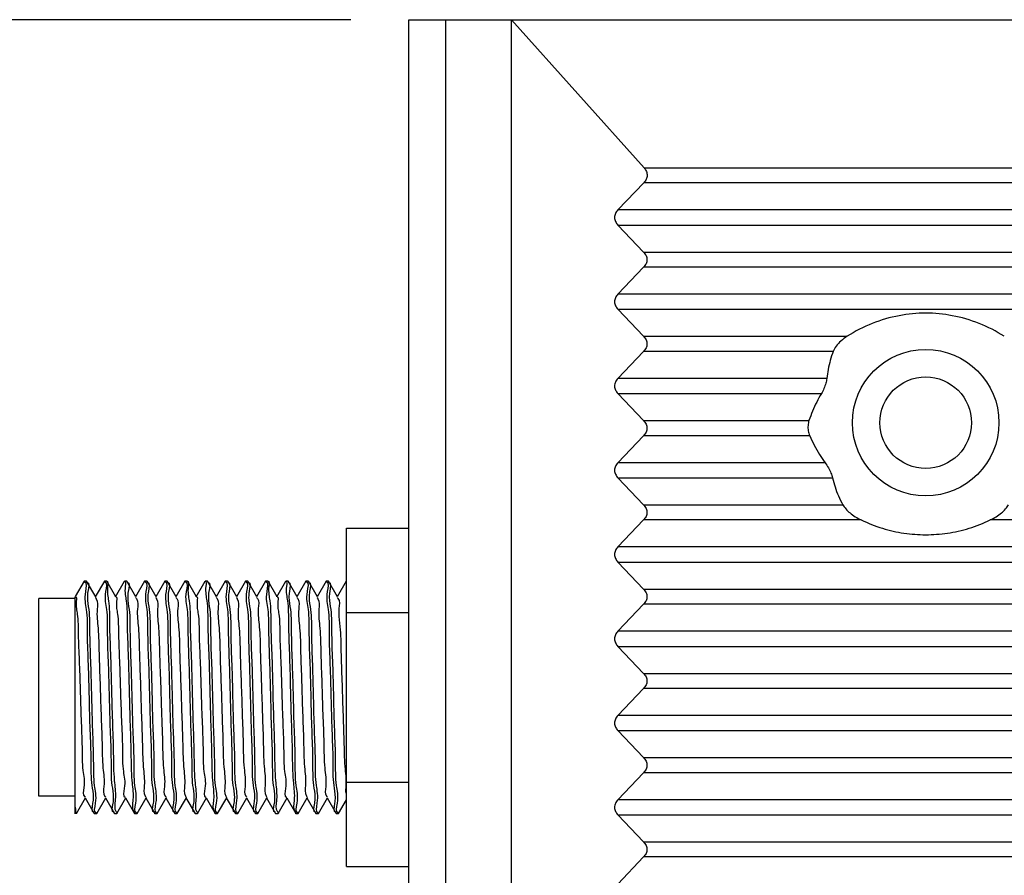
# Model space of a CAD drawing. Header units: inches. Extents: x 0 to 34, y 0 to 22.
# Tile 11 of 23: x 16.6 to 17.7, y 10.6 to 11.6. Entities that reach past the tile are written whole.
import ezdxf

# ---------------------------------------------------------------- set-up
doc = ezdxf.new("R2010")
doc.units = ezdxf.units.IN
doc.header["$LTSCALE"] = 1.87
doc.header["$MEASUREMENT"] = 0
doc.layers.get('0').update_dxf_attribs({"linetype": 'CONTINUOUS'})
doc.layers.add('DIMENSIONS', color=7, linetype='CONTINUOUS')
doc.styles.get("Standard").update_dxf_attribs({"font": 'txt', "width": 0.8})
doc.dimstyles.new('DIMSTYLE_1', dxfattribs={"dimtxt": 0.125, "dimasz": 0.18, "dimexe": 0.18, "dimexo": 0.0625, "dimgap": 0.09, "dimtad": 0, "dimtih": 1, "dimtoh": 1, "dimzin": 4, "dimdsep": 46, "dimtxsty": 'STANDARD', "dimblk": '_FILLED', "dimblk1": '_FILLED', "dimblk2": '_FILLED', "dimcen": 0.09, "dimadec": 0, "dimazin": 0, "dimtp": 0.02, "dimtm": 0.02, "dimtfac": 1, "dimtofl": 0, "dimtmove": 0, "dimatfit": 3, "dimldrblk": '_FILLED', "dimfxl": 1, "dimtolj": 1, "dimtzin": 4, "dimarcsym": 0})

# ---------------------------------------------------------------- blocks, each defined once
blk = doc.blocks.new('_FILLED')
at = {"color": 0, "linetype": 'BYBLOCK'}
blk.add_solid([(0, 0), (-1, 0.1736), (-1, -0.1736)], dxfattribs=at)
blk = doc.blocks.new('*D4')
at = {"layer": 'DIMENSIONS', "color": 2, "linetype": 'CONTINUOUS'}
for p, q in [((16.9745, 11.5564), (15.7644, 11.5564)), ((15.8894, 11.5564), (15.8894, 9.4519)), ((15.8894, 6.2414), (15.8894, 9.0144)), ((17.0847, 6.2414), (15.7644, 6.2414))]:
    blk.add_line(p, q, dxfattribs=at)
at = {"layer": 'DIMENSIONS', "color": 2, "linetype": 'CONTINUOUS', "xscale": 0.18, "yscale": 0.18, "zscale": 0.18}
for p, rotation in [((15.8894, 11.5564), 90), ((15.8894, 6.2414), 270)]:
    blk.add_blockref('_FILLED', p, dxfattribs=dict(at, rotation=rotation))
at = {"layer": 'DIMENSIONS', "color": 2, "linetype": 'CONTINUOUS', "width": 0.8}
for s, p in [('5.315', (15.6394, 9.2644)), ('[', (15.6394, 9.0769)), (']', (16.0394, 9.0769)), ('135', (15.7394, 9.0769))]:
    blk.add_text(s, height=0.125, dxfattribs=at).set_placement(p)

msp = doc.modelspace()

# ---------------------------------------------------------------- linework, layer by layer
at = {"color": 6, "linetype": 'CONTINUOUS'}
for p, q in [((17.037, 6.2808), (17.037, 11.5564)), ((17.037, 11.5564), (17.1472, 11.5564)), ((17.0764, 11.5564), (17.0764, 6.2808))]:
    msp.add_line(p, q, dxfattribs=at)
at = {"color": 7, "linetype": 'CONTINUOUS'}
for p, q in [((17.1472, 6.2414), (17.1472, 11.5564)), ((17.1472, 11.5564), (17.2897, 11.3971)), ((17.1472, 11.5564), (21.0646, 11.5564)), ((17.2897, 11.3971), (20.9221, 11.3971)), ((17.2894, 11.3812), (17.2615, 11.3519)), ((20.9224, 11.3812), (17.2894, 11.3812)), ((20.9503, 11.3519), (17.2615, 11.3519)), ((17.2615, 11.3357), (17.2891, 11.3066)), ((17.2615, 11.3357), (20.9503, 11.3357)), ((17.2891, 11.3066), (20.9226, 11.3066)), ((17.2891, 11.2904), (17.2615, 11.2614)), ((20.9226, 11.2904), (17.2891, 11.2904)), ((20.9503, 11.2614), (17.2615, 11.2614)), ((17.2615, 11.2452), (17.2891, 11.2161)), ((17.2615, 11.2452), (20.9503, 11.2452)), ((17.2891, 11.2161), (17.5077, 11.2161)), ((17.2891, 11.1999), (17.2615, 11.1708)), ((17.4928, 11.1999), (17.2891, 11.1999)), ((17.4859, 11.1708), (17.2615, 11.1708)), ((17.2615, 11.1546), (17.2891, 11.1255)), ((17.2615, 11.1546), (17.4801, 11.1546)), ((17.2891, 11.1255), (17.4667, 11.1255)), ((17.2891, 11.1093), (17.2615, 11.0803)), ((17.4675, 11.1093), (17.2891, 11.1093)), ((17.484, 11.0803), (17.2615, 11.0803)), ((17.2615, 11.064), (17.2891, 11.035)), ((17.2615, 11.064), (17.492, 11.064)), ((17.2891, 11.035), (17.5031, 11.035)), ((16.9701, 10.6462), (16.9701, 11.0099)), ((16.9701, 11.0099), (17.037, 11.0099)), ((17.2891, 11.0188), (17.2615, 10.9897)), ((17.5228, 11.0188), (17.2891, 11.0188)), ((20.5504, 11.0188), (17.6614, 11.0188)), ((20.9503, 10.9897), (17.2615, 10.9897)), ((17.2615, 10.9735), (17.2891, 10.9444)), ((17.2615, 10.9735), (20.9503, 10.9735)), ((16.6882, 10.9529), (16.6787, 10.9365)), ((16.6884, 10.9531), (16.6882, 10.9529)), ((16.6907, 10.9531), (16.6884, 10.9531)), ((16.6907, 10.9531), (16.6909, 10.9529)), ((16.7006, 10.9362), (16.6909, 10.9529)), ((16.7099, 10.9529), (16.7002, 10.9362)), ((16.71, 10.9531), (16.7099, 10.9529)), ((16.7124, 10.9531), (16.71, 10.9531)), ((16.7124, 10.9531), (16.7125, 10.9529)), ((16.7222, 10.9362), (16.7125, 10.9529)), ((16.722, 10.9363), (16.7317, 10.9531)), ((16.7317, 10.9531), (16.7315, 10.9529)), ((16.734, 10.9531), (16.7317, 10.9531)), ((16.734, 10.9531), (16.7342, 10.9529)), ((16.7439, 10.9362), (16.7342, 10.9529)), ((16.7532, 10.9529), (16.7435, 10.9362)), ((16.7533, 10.9531), (16.7532, 10.9529)), ((16.7557, 10.9531), (16.7533, 10.9531)), ((16.7557, 10.9531), (16.7558, 10.9529)), ((16.7655, 10.9362), (16.7558, 10.9529)), ((16.7748, 10.9529), (16.7652, 10.9362)), ((16.775, 10.9531), (16.7748, 10.9529)), ((16.7773, 10.9531), (16.775, 10.9531)), ((16.7773, 10.9531), (16.7775, 10.9529)), ((16.7872, 10.9362), (16.7775, 10.9529)), ((16.7965, 10.9529), (16.7868, 10.9362)), ((16.7967, 10.9531), (16.7965, 10.9529)), ((16.799, 10.9531), (16.7967, 10.9531)), ((16.799, 10.9531), (16.7991, 10.9529)), ((16.8088, 10.9362), (16.7991, 10.9529)), ((16.8086, 10.9363), (16.8183, 10.9531)), ((16.8183, 10.9531), (16.8181, 10.9529)), ((16.8206, 10.9531), (16.8183, 10.9531)), ((16.8206, 10.9531), (16.8208, 10.9529)), ((16.8305, 10.9362), (16.8208, 10.9529)), ((16.8398, 10.9529), (16.8301, 10.9362)), ((16.84, 10.9531), (16.8398, 10.9529)), ((16.8423, 10.9531), (16.84, 10.9531)), ((16.8423, 10.9531), (16.8425, 10.9529)), ((16.8521, 10.9362), (16.8425, 10.9529)), ((16.8614, 10.9529), (16.8518, 10.9362)), ((16.8616, 10.9531), (16.8614, 10.9529)), ((16.8639, 10.9531), (16.8616, 10.9531)), ((16.8639, 10.9531), (16.8641, 10.9529)), ((16.8738, 10.9362), (16.8641, 10.9529)), ((16.8831, 10.9529), (16.8734, 10.9362)), ((16.8833, 10.9531), (16.8831, 10.9529)), ((16.8856, 10.9531), (16.8833, 10.9531)), ((16.8856, 10.9531), (16.8858, 10.9529)), ((16.8954, 10.9362), (16.8858, 10.9529)), ((16.8953, 10.9363), (16.9049, 10.9531)), ((16.9049, 10.9531), (16.9048, 10.9529)), ((16.9073, 10.9531), (16.9049, 10.9531)), ((16.9073, 10.9531), (16.9074, 10.9529)), ((16.9171, 10.9362), (16.9074, 10.9529)), ((16.9264, 10.9529), (16.9167, 10.9362)), ((16.9266, 10.9531), (16.9264, 10.9529)), ((16.9289, 10.9531), (16.9266, 10.9531)), ((16.9289, 10.9531), (16.9291, 10.9529)), ((16.9388, 10.9362), (16.9291, 10.9529)), ((16.9481, 10.9529), (16.9384, 10.9362)), ((16.9482, 10.9531), (16.9481, 10.9529)), ((16.9506, 10.9531), (16.9482, 10.9531)), ((16.9506, 10.9531), (16.9507, 10.9529)), ((16.9604, 10.9362), (16.9507, 10.9529)), ((16.9697, 10.9529), (16.96, 10.9362)), ((16.6787, 10.7031), (16.6787, 10.9363)), ((17.2891, 10.9444), (20.9226, 10.9444)), ((16.6787, 10.9344), (16.6394, 10.9344)), ((16.6394, 10.7218), (16.6394, 10.9343)), ((17.2891, 10.9282), (17.2615, 10.8992)), ((20.9226, 10.9282), (17.2891, 10.9282)), ((17.037, 10.919), (16.9701, 10.919)), ((20.9503, 10.8992), (17.2615, 10.8992)), ((17.2615, 10.8829), (17.2891, 10.8539)), ((17.2615, 10.8829), (20.9503, 10.8829)), ((17.2891, 10.8539), (20.9226, 10.8539)), ((17.2891, 10.8377), (17.2615, 10.8086)), ((20.9226, 10.8377), (17.2891, 10.8377)), ((20.9503, 10.8086), (17.2615, 10.8086)), ((17.2615, 10.7924), (17.2891, 10.7633)), ((17.2615, 10.7924), (20.9503, 10.7924)), ((17.2891, 10.7633), (20.9226, 10.7633)), ((17.2891, 10.7471), (17.2615, 10.718)), ((20.9226, 10.7471), (17.2891, 10.7471)), ((16.9701, 10.7371), (17.037, 10.7371)), ((16.6787, 10.7218), (16.6394, 10.7218)), ((16.68, 10.7032), (16.6897, 10.72)), ((16.6894, 10.72), (16.6991, 10.7032)), ((16.7017, 10.7032), (16.7114, 10.72)), ((16.711, 10.72), (16.7207, 10.7032)), ((16.7234, 10.7032), (16.733, 10.72)), ((16.7327, 10.72), (16.7424, 10.7032)), ((16.745, 10.7032), (16.7547, 10.72)), ((16.7543, 10.72), (16.764, 10.7032)), ((16.7667, 10.7032), (16.7764, 10.72)), ((16.776, 10.72), (16.7857, 10.7032)), ((16.7883, 10.7032), (16.798, 10.72)), ((16.7976, 10.72), (16.8073, 10.7032)), ((16.81, 10.7032), (16.8197, 10.72)), ((16.8193, 10.72), (16.829, 10.7032)), ((16.8316, 10.7032), (16.8413, 10.72)), ((16.8409, 10.72), (16.8506, 10.7032)), ((16.8533, 10.7032), (16.863, 10.72)), ((16.8626, 10.72), (16.8723, 10.7032)), ((16.8749, 10.7032), (16.8846, 10.72)), ((16.8842, 10.72), (16.8939, 10.7032)), ((16.8966, 10.7032), (16.9063, 10.72)), ((16.9059, 10.72), (16.9156, 10.7032)), ((16.9182, 10.7032), (16.9279, 10.72)), ((16.9275, 10.72), (16.9372, 10.7032)), ((16.9399, 10.7032), (16.9496, 10.72)), ((16.9492, 10.72), (16.9589, 10.7032)), ((16.9615, 10.7032), (16.9701, 10.7179)), ((20.9503, 10.718), (17.2615, 10.718)), ((16.6799, 10.7031), (16.6801, 10.7032)), ((16.6992, 10.7031), (16.699, 10.7032)), ((16.7015, 10.7031), (16.6992, 10.7031)), ((16.7015, 10.7031), (16.7017, 10.7032)), ((16.7209, 10.7031), (16.7207, 10.7032)), ((16.7232, 10.7031), (16.7209, 10.7031)), ((16.7232, 10.7031), (16.7234, 10.7032)), ((16.7425, 10.7031), (16.7424, 10.7032)), ((16.7449, 10.7031), (16.7425, 10.7031)), ((16.7449, 10.7031), (16.745, 10.7032)), ((16.7642, 10.7031), (16.764, 10.7032)), ((16.7665, 10.7031), (16.7642, 10.7031)), ((16.7665, 10.7031), (16.7667, 10.7032)), ((16.7858, 10.7031), (16.7857, 10.7032)), ((16.7882, 10.7031), (16.7858, 10.7031)), ((16.7882, 10.7031), (16.7883, 10.7032)), ((16.8075, 10.7031), (16.8073, 10.7032)), ((16.8098, 10.7031), (16.8075, 10.7031)), ((16.8098, 10.7031), (16.81, 10.7032)), ((16.8291, 10.7031), (16.829, 10.7032)), ((16.8315, 10.7031), (16.8291, 10.7031)), ((16.8315, 10.7031), (16.8316, 10.7032)), ((16.8508, 10.7031), (16.8506, 10.7032)), ((16.8531, 10.7031), (16.8508, 10.7031)), ((16.8531, 10.7031), (16.8533, 10.7032)), ((16.8724, 10.7031), (16.8723, 10.7032)), ((16.8748, 10.7031), (16.8724, 10.7031)), ((16.8748, 10.7031), (16.8749, 10.7032)), ((16.8941, 10.7031), (16.8939, 10.7032)), ((16.8964, 10.7031), (16.8941, 10.7031)), ((16.8964, 10.7031), (16.8966, 10.7032)), ((16.9157, 10.7031), (16.9156, 10.7032)), ((16.9181, 10.7031), (16.9157, 10.7031)), ((16.9181, 10.7031), (16.9182, 10.7032)), ((16.9374, 10.7031), (16.9372, 10.7032)), ((16.9397, 10.7031), (16.9374, 10.7031)), ((16.9397, 10.7031), (16.9399, 10.7032)), ((16.9591, 10.7031), (16.9589, 10.7032)), ((16.9614, 10.7031), (16.9591, 10.7031)), ((16.9614, 10.7031), (16.9615, 10.7032)), ((17.2615, 10.7018), (17.2891, 10.6728)), ((17.2615, 10.7018), (20.9503, 10.7018)), ((17.2891, 10.6728), (20.9226, 10.6728)), ((17.2891, 10.6566), (17.2615, 10.6275)), ((20.9226, 10.6566), (17.2891, 10.6566)), ((16.9701, 10.6462), (17.037, 10.6462))]:
    msp.add_line(p, q, dxfattribs=at)
msp.add_circle((17.5921, 11.1233), 0.0787, dxfattribs=at)
at = {"color": 6, "linetype": 'CONTINUOUS'}
msp.add_circle((17.5921, 11.1233), 0.0492, dxfattribs=at)
at = {"color": 7, "linetype": 'CONTINUOUS'}
for points, knots in [([(17.2897, 11.3971), (17.2907, 11.396), (17.2924, 11.3935), (17.2932, 11.3891), (17.2921, 11.3847), (17.2904, 11.3823), (17.2894, 11.3812)], [0, 0, 0, 0, 0.253619, 0.501541, 0.745618, 1, 1, 1, 1]), ([(17.2615, 11.3519), (17.2605, 11.3508), (17.2586, 11.3483), (17.2576, 11.3438), (17.2587, 11.3393), (17.2605, 11.3368), (17.2615, 11.3357)], [0, 0, 0, 0, 0.25645, 0.50369, 0.747109, 1, 1, 1, 1]), ([(17.2891, 11.3066), (17.2902, 11.3055), (17.292, 11.303), (17.293, 11.2985), (17.292, 11.294), (17.2902, 11.2915), (17.2891, 11.2904)], [0, 0, 0, 0, 0.25645, 0.50369, 0.747109, 1, 1, 1, 1]), ([(17.2615, 11.2614), (17.2605, 11.2602), (17.2586, 11.2577), (17.2576, 11.2532), (17.2587, 11.2487), (17.2605, 11.2463), (17.2615, 11.2452)], [0, 0, 0, 0, 0.25645, 0.50369, 0.747109, 1, 1, 1, 1]), ([(17.5921, 11.241), (17.5826, 11.241), (17.5629, 11.2391), (17.5343, 11.2308), (17.5162, 11.2215), (17.5077, 11.2161)], [0, 0, 0, 0, 0.321805, 0.65889, 1, 1, 1, 1]), ([(17.6765, 11.2161), (17.668, 11.2215), (17.6499, 11.2308), (17.6213, 11.2391), (17.6017, 11.241), (17.5921, 11.241)], [0, 0, 0, 0, 0.341395, 0.678568, 1, 1, 1, 1]), ([(17.2891, 11.2161), (17.2902, 11.215), (17.292, 11.2125), (17.293, 11.2079), (17.292, 11.2034), (17.2902, 11.201), (17.2891, 11.1999)], [0, 0, 0, 0, 0.25645, 0.50369, 0.747109, 1, 1, 1, 1]), ([(17.5077, 11.2161), (17.5053, 11.2146), (17.5011, 11.2114), (17.496, 11.2059), (17.4935, 11.2019), (17.4928, 11.1999)], [0, 0, 0, 0, 0.371947, 0.713238, 1, 1, 1, 1]), ([(17.4928, 11.1999), (17.4916, 11.1967), (17.4895, 11.1903), (17.4872, 11.1806), (17.4862, 11.1741), (17.4859, 11.1708)], [0, 0, 0, 0, 0.339409, 0.67253, 1, 1, 1, 1]), ([(17.2615, 11.1708), (17.2605, 11.1697), (17.2586, 11.1672), (17.2576, 11.1627), (17.2587, 11.1582), (17.2605, 11.1557), (17.2615, 11.1546)], [0, 0, 0, 0, 0.25645, 0.50369, 0.747109, 1, 1, 1, 1]), ([(17.4859, 11.1708), (17.4857, 11.1691), (17.4849, 11.1654), (17.4829, 11.16), (17.4811, 11.1563), (17.4801, 11.1546)], [0, 0, 0, 0, 0.296045, 0.649509, 1, 1, 1, 1]), ([(17.4801, 11.1546), (17.4783, 11.1516), (17.4749, 11.1455), (17.4704, 11.1358), (17.4679, 11.129), (17.4667, 11.1255)], [0, 0, 0, 0, 0.324151, 0.657198, 1, 1, 1, 1]), ([(17.2891, 11.1255), (17.2902, 11.1244), (17.292, 11.1219), (17.293, 11.1174), (17.292, 11.1129), (17.2902, 11.1104), (17.2891, 11.1093)], [0, 0, 0, 0, 0.25645, 0.50369, 0.747109, 1, 1, 1, 1]), ([(17.4667, 11.1255), (17.4662, 11.1239), (17.4655, 11.1202), (17.4657, 11.1146), (17.4668, 11.111), (17.4675, 11.1093)], [0, 0, 0, 0, 0.31704, 0.673148, 1, 1, 1, 1]), ([(17.4675, 11.1093), (17.469, 11.1058), (17.4722, 11.099), (17.4778, 11.0893), (17.4819, 11.0832), (17.484, 11.0803)], [0, 0, 0, 0, 0.342857, 0.675932, 1, 1, 1, 1]), ([(17.2615, 11.0803), (17.2605, 11.0791), (17.2586, 11.0766), (17.2576, 11.0721), (17.2587, 11.0676), (17.2605, 11.0652), (17.2615, 11.064)], [0, 0, 0, 0, 0.25645, 0.50369, 0.747109, 1, 1, 1, 1]), ([(17.484, 11.0803), (17.4853, 11.0785), (17.4876, 11.0749), (17.4903, 11.0694), (17.4916, 11.0658), (17.492, 11.064)], [0, 0, 0, 0, 0.361045, 0.708498, 1, 1, 1, 1]), ([(17.492, 11.064), (17.4928, 11.0607), (17.4946, 11.0541), (17.4983, 11.0444), (17.5014, 11.0381), (17.5031, 11.035)], [0, 0, 0, 0, 0.328116, 0.661283, 1, 1, 1, 1]), ([(17.2891, 11.035), (17.2902, 11.0339), (17.292, 11.0313), (17.293, 11.0268), (17.292, 11.0223), (17.2902, 11.0199), (17.2891, 11.0188)], [0, 0, 0, 0, 0.25645, 0.50369, 0.747109, 1, 1, 1, 1]), ([(17.5031, 11.035), (17.504, 11.0334), (17.5064, 11.0303), (17.5109, 11.026), (17.5165, 11.0221), (17.5206, 11.0198), (17.5228, 11.0188)], [0, 0, 0, 0, 0.209111, 0.452103, 0.716806, 1, 1, 1, 1]), ([(17.6614, 11.0188), (17.6636, 11.0198), (17.6677, 11.0221), (17.6733, 11.026), (17.6779, 11.0303), (17.6803, 11.0334), (17.6811, 11.035)], [0, 0, 0, 0, 0.283156, 0.547844, 0.790846, 1, 1, 1, 1]), ([(17.5228, 11.0188), (17.5302, 11.0152), (17.5452, 11.0093), (17.5686, 11.004), (17.5843, 11.0029), (17.5921, 11.0029)], [0, 0, 0, 0, 0.341094, 0.673213, 1, 1, 1, 1]), ([(17.5921, 11.0029), (17.5999, 11.0029), (17.6157, 11.004), (17.639, 11.0093), (17.654, 11.0152), (17.6614, 11.0188)], [0, 0, 0, 0, 0.326983, 0.659059, 1, 1, 1, 1]), ([(17.2615, 10.9897), (17.2605, 10.9886), (17.2586, 10.9861), (17.2576, 10.9816), (17.2587, 10.9771), (17.2605, 10.9746), (17.2615, 10.9735)], [0, 0, 0, 0, 0.25645, 0.50369, 0.747109, 1, 1, 1, 1]), ([(16.6983, 10.7203), (16.6983, 10.7254), (16.6955, 10.7366), (16.6961, 10.7627), (16.6946, 10.7936), (16.6938, 10.8281), (16.693, 10.8625), (16.6915, 10.8934), (16.6922, 10.9214), (16.6885, 10.9334), (16.6899, 10.9418)], [0, 0, 0, 0, 0.063592, 0.184535, 0.330126, 0.488563, 0.646997, 0.79258, 0.913511, 1, 1, 1, 1]), ([(16.6917, 10.9358), (16.6916, 10.9307), (16.6944, 10.9195), (16.6938, 10.8934), (16.6953, 10.8625), (16.6961, 10.828), (16.6969, 10.7936), (16.6984, 10.7627), (16.6978, 10.7348), (16.7014, 10.7227), (16.7001, 10.7143)], [0, 0, 0, 0, 0.063626, 0.184565, 0.330151, 0.488582, 0.64701, 0.792588, 0.913514, 1, 1, 1, 1]), ([(16.7001, 10.9356), (16.7004, 10.9353), (16.7033, 10.931), (16.7011, 10.9198), (16.7039, 10.9001), (16.7041, 10.8737), (16.7054, 10.843), (16.7062, 10.8109), (16.7076, 10.7806), (16.7075, 10.7543), (16.7109, 10.7359), (16.708, 10.7241), (16.7112, 10.7209), (16.7115, 10.7207)], [0, 0, 0, 0, 0.008031, 0.061217, 0.155438, 0.281923, 0.428743, 0.582138, 0.727781, 0.852076, 0.943565, 0.994015, 1, 1, 1, 1]), ([(16.7199, 10.7203), (16.72, 10.7254), (16.7171, 10.7366), (16.7178, 10.7627), (16.7163, 10.7936), (16.7155, 10.8281), (16.7146, 10.8625), (16.7131, 10.8934), (16.7138, 10.9214), (16.7102, 10.9334), (16.7115, 10.9418)], [0, 0, 0, 0, 0.063601, 0.184543, 0.330133, 0.488568, 0.647001, 0.792582, 0.913512, 1, 1, 1, 1]), ([(16.7222, 10.9363), (16.7236, 10.9361), (16.7221, 10.9264), (16.7251, 10.9161), (16.7249, 10.893), (16.7263, 10.8664), (16.7272, 10.8356), (16.7281, 10.8042), (16.7296, 10.7756), (16.7291, 10.7496), (16.7333, 10.7356), (16.7293, 10.7212), (16.7326, 10.721), (16.7327, 10.7209)], [0, 0, 0, 0, 0.02171, 0.086881, 0.188999, 0.319048, 0.465438, 0.615001, 0.754322, 0.870984, 0.95468, 0.998367, 1, 1, 1, 1]), ([(16.735, 10.9358), (16.7349, 10.9307), (16.7378, 10.9195), (16.7371, 10.8934), (16.7386, 10.8625), (16.7394, 10.828), (16.7403, 10.7936), (16.7418, 10.7627), (16.7411, 10.7348), (16.7447, 10.7227), (16.7434, 10.7143)], [0, 0, 0, 0, 0.063602, 0.184544, 0.330133, 0.488568, 0.647001, 0.792582, 0.913512, 1, 1, 1, 1]), ([(16.7434, 10.9356), (16.7437, 10.9353), (16.7466, 10.9311), (16.7444, 10.92), (16.7472, 10.9007), (16.7474, 10.8746), (16.7487, 10.8443), (16.7495, 10.8125), (16.7508, 10.7821), (16.751, 10.7559), (16.7538, 10.7363), (16.7517, 10.7252), (16.7545, 10.7208), (16.7548, 10.7205)], [0, 0, 0, 0, 0.007813, 0.060298, 0.153112, 0.277516, 0.422138, 0.57402, 0.719398, 0.844832, 0.938584, 0.991777, 1, 1, 1, 1]), ([(16.7632, 10.7203), (16.7633, 10.7254), (16.7604, 10.7366), (16.7611, 10.7627), (16.7596, 10.7936), (16.7588, 10.8281), (16.7579, 10.8625), (16.7564, 10.8934), (16.7571, 10.9214), (16.7535, 10.9334), (16.7548, 10.9418)], [0, 0, 0, 0, 0.063608, 0.184549, 0.330138, 0.488572, 0.647003, 0.792584, 0.913513, 1, 1, 1, 1]), ([(16.7566, 10.9358), (16.7565, 10.9307), (16.7594, 10.9195), (16.7588, 10.8934), (16.7603, 10.8625), (16.7611, 10.828), (16.7619, 10.7936), (16.7634, 10.7627), (16.7627, 10.7348), (16.7664, 10.7227), (16.765, 10.7143)], [0, 0, 0, 0, 0.06364, 0.184577, 0.33016, 0.488589, 0.647015, 0.792591, 0.913516, 1, 1, 1, 1]), ([(16.765, 10.9356), (16.7653, 10.9353), (16.7682, 10.931), (16.766, 10.9198), (16.7689, 10.9001), (16.769, 10.8763), (16.7697, 10.8593), (16.77, 10.8514)], [0, 0, 0, 0, 0.020494, 0.156213, 0.396647, 0.719409, 1, 1, 1, 1]), ([(16.7798, 10.8518), (16.7797, 10.8556), (16.7792, 10.8702), (16.7781, 10.8934), (16.7788, 10.9214), (16.7751, 10.9334), (16.7765, 10.9418)], [0, 0, 0, 0, 0.128826, 0.48811, 0.786555, 1, 1, 1, 1]), ([(16.7783, 10.9358), (16.7782, 10.9307), (16.7811, 10.9195), (16.7804, 10.8934), (16.7816, 10.8702), (16.782, 10.8557), (16.7821, 10.8518)], [0, 0, 0, 0, 0.166513, 0.483133, 0.86428, 1, 1, 1, 1]), ([(16.7867, 10.9354), (16.787, 10.9352), (16.7902, 10.932), (16.7873, 10.9203), (16.7906, 10.9019), (16.7906, 10.8757), (16.792, 10.8455), (16.7928, 10.8134), (16.7941, 10.7827), (16.7943, 10.7562), (16.7971, 10.7364), (16.795, 10.7253), (16.7978, 10.7208), (16.7981, 10.7205)], [0, 0, 0, 0, 0.005975, 0.056225, 0.147367, 0.271267, 0.41659, 0.569825, 0.716676, 0.843392, 0.938005, 0.991632, 1, 1, 1, 1]), ([(16.8065, 10.7203), (16.8066, 10.7254), (16.8038, 10.7366), (16.8044, 10.7627), (16.8029, 10.7936), (16.8021, 10.8281), (16.8012, 10.8625), (16.7998, 10.8934), (16.8004, 10.9214), (16.7968, 10.9334), (16.7981, 10.9418)], [0, 0, 0, 0, 0.063634, 0.184572, 0.330156, 0.488586, 0.647013, 0.79259, 0.913515, 1, 1, 1, 1]), ([(16.8089, 10.9363), (16.8102, 10.9361), (16.8087, 10.9264), (16.8117, 10.9161), (16.8115, 10.893), (16.8129, 10.8664), (16.8138, 10.8356), (16.8147, 10.8042), (16.8162, 10.7756), (16.8157, 10.7496), (16.8199, 10.7356), (16.8159, 10.7212), (16.8192, 10.721), (16.8193, 10.7209)], [0, 0, 0, 0, 0.02171, 0.086881, 0.188999, 0.319048, 0.465438, 0.615001, 0.754322, 0.870984, 0.95468, 0.998367, 1, 1, 1, 1]), ([(16.8216, 10.9358), (16.8215, 10.9307), (16.8244, 10.9195), (16.8237, 10.8934), (16.8252, 10.8625), (16.8261, 10.828), (16.8269, 10.7936), (16.8284, 10.7627), (16.8277, 10.7348), (16.8314, 10.7227), (16.83, 10.7143)], [0, 0, 0, 0, 0.063602, 0.184544, 0.330133, 0.488568, 0.647001, 0.792582, 0.913512, 1, 1, 1, 1]), ([(16.83, 10.9356), (16.8303, 10.9353), (16.8332, 10.9311), (16.831, 10.92), (16.8338, 10.9007), (16.834, 10.8746), (16.8353, 10.8443), (16.8361, 10.8125), (16.8374, 10.7821), (16.8376, 10.7559), (16.8404, 10.7363), (16.8383, 10.7252), (16.8411, 10.7208), (16.8414, 10.7205)], [0, 0, 0, 0, 0.007813, 0.060298, 0.153112, 0.277516, 0.422138, 0.57402, 0.719398, 0.844832, 0.938584, 0.991777, 1, 1, 1, 1]), ([(16.8499, 10.7203), (16.8499, 10.7254), (16.8471, 10.7366), (16.8477, 10.7627), (16.8462, 10.7936), (16.8454, 10.8281), (16.8446, 10.8625), (16.8431, 10.8934), (16.8437, 10.9214), (16.8401, 10.9334), (16.8414, 10.9418)], [0, 0, 0, 0, 0.063608, 0.184549, 0.330138, 0.488572, 0.647003, 0.792584, 0.913513, 1, 1, 1, 1]), ([(16.8432, 10.9358), (16.8432, 10.9307), (16.846, 10.9195), (16.8454, 10.8934), (16.8469, 10.8625), (16.8477, 10.828), (16.8485, 10.7936), (16.85, 10.7627), (16.8494, 10.7348), (16.853, 10.7227), (16.8516, 10.7143)], [0, 0, 0, 0, 0.06364, 0.184577, 0.33016, 0.488589, 0.647015, 0.792591, 0.913516, 1, 1, 1, 1]), ([(16.8516, 10.9356), (16.8519, 10.9353), (16.8548, 10.931), (16.8526, 10.9198), (16.8555, 10.9001), (16.8557, 10.8737), (16.857, 10.843), (16.8578, 10.8109), (16.8592, 10.7806), (16.8591, 10.7543), (16.8625, 10.7359), (16.8595, 10.7241), (16.8628, 10.7209), (16.8631, 10.7207)], [0, 0, 0, 0, 0.008031, 0.061217, 0.155438, 0.281922, 0.428743, 0.582137, 0.72778, 0.852076, 0.943564, 0.994014, 1, 1, 1, 1]), ([(16.8715, 10.7203), (16.8716, 10.7254), (16.8687, 10.7366), (16.8693, 10.7627), (16.8678, 10.7936), (16.867, 10.8281), (16.8662, 10.8625), (16.8647, 10.8934), (16.8654, 10.9214), (16.8617, 10.9334), (16.8631, 10.9418)], [0, 0, 0, 0, 0.063612, 0.184553, 0.330141, 0.488574, 0.647005, 0.792585, 0.913513, 1, 1, 1, 1]), ([(16.8649, 10.9358), (16.8648, 10.9307), (16.8677, 10.9195), (16.867, 10.8934), (16.8685, 10.8625), (16.8694, 10.828), (16.8702, 10.7936), (16.8717, 10.7627), (16.871, 10.7348), (16.8747, 10.7227), (16.8733, 10.7143)], [0, 0, 0, 0, 0.063604, 0.184546, 0.330135, 0.48857, 0.647002, 0.792583, 0.913512, 1, 1, 1, 1]), ([(16.8733, 10.9354), (16.8736, 10.9352), (16.8768, 10.932), (16.8739, 10.9203), (16.8773, 10.9019), (16.8772, 10.8757), (16.8786, 10.8455), (16.8794, 10.8134), (16.8807, 10.7827), (16.8809, 10.7562), (16.8837, 10.7364), (16.8816, 10.7253), (16.8844, 10.7208), (16.8848, 10.7205)], [0, 0, 0, 0, 0.005975, 0.056225, 0.147367, 0.271267, 0.41659, 0.569825, 0.716676, 0.843392, 0.938005, 0.991632, 1, 1, 1, 1]), ([(16.8932, 10.7203), (16.8932, 10.7254), (16.8904, 10.7366), (16.891, 10.7627), (16.8895, 10.7936), (16.8887, 10.8281), (16.8879, 10.8625), (16.8864, 10.8934), (16.887, 10.9214), (16.8834, 10.9334), (16.8847, 10.9418)], [0, 0, 0, 0, 0.063634, 0.184572, 0.330156, 0.488586, 0.647013, 0.79259, 0.913515, 1, 1, 1, 1]), ([(16.8955, 10.9363), (16.8969, 10.9361), (16.8954, 10.9264), (16.8983, 10.9161), (16.8982, 10.893), (16.8995, 10.8664), (16.9004, 10.8356), (16.9013, 10.8042), (16.9028, 10.7756), (16.9023, 10.7496), (16.9065, 10.7356), (16.9025, 10.7212), (16.9058, 10.721), (16.9059, 10.7209)], [0, 0, 0, 0, 0.02171, 0.086881, 0.188999, 0.319048, 0.465438, 0.615001, 0.754322, 0.870984, 0.95468, 0.998367, 1, 1, 1, 1]), ([(16.9082, 10.9358), (16.9081, 10.9307), (16.911, 10.9195), (16.9104, 10.8934), (16.9118, 10.8625), (16.9127, 10.828), (16.9135, 10.7936), (16.915, 10.7627), (16.9143, 10.7348), (16.918, 10.7227), (16.9166, 10.7143)], [0, 0, 0, 0, 0.063602, 0.184544, 0.330133, 0.488568, 0.647001, 0.792582, 0.913512, 1, 1, 1, 1]), ([(16.9166, 10.9356), (16.9169, 10.9353), (16.9198, 10.9311), (16.9176, 10.92), (16.9204, 10.9007), (16.9206, 10.8746), (16.9219, 10.8443), (16.9227, 10.8125), (16.924, 10.7821), (16.9242, 10.7559), (16.927, 10.7363), (16.9249, 10.7252), (16.9277, 10.7208), (16.9281, 10.7205)], [0, 0, 0, 0, 0.007813, 0.060298, 0.153112, 0.277516, 0.422138, 0.57402, 0.719398, 0.844832, 0.938584, 0.991777, 1, 1, 1, 1]), ([(16.9365, 10.7203), (16.9365, 10.7254), (16.9337, 10.7366), (16.9343, 10.7627), (16.9328, 10.7936), (16.932, 10.8281), (16.9312, 10.8625), (16.9297, 10.8934), (16.9303, 10.9214), (16.9267, 10.9334), (16.928, 10.9418)], [0, 0, 0, 0, 0.063608, 0.184549, 0.330138, 0.488572, 0.647003, 0.792584, 0.913513, 1, 1, 1, 1]), ([(16.9298, 10.9358), (16.9298, 10.9307), (16.9326, 10.9195), (16.932, 10.8934), (16.9335, 10.8625), (16.9343, 10.828), (16.9351, 10.7936), (16.9366, 10.7627), (16.936, 10.7348), (16.9396, 10.7227), (16.9383, 10.7143)], [0, 0, 0, 0, 0.06364, 0.184577, 0.33016, 0.488589, 0.647015, 0.792591, 0.913516, 1, 1, 1, 1]), ([(16.9382, 10.9356), (16.9386, 10.9353), (16.9415, 10.931), (16.9393, 10.9198), (16.9421, 10.9001), (16.9423, 10.8737), (16.9436, 10.843), (16.9444, 10.8109), (16.9458, 10.7806), (16.9457, 10.7543), (16.9491, 10.7359), (16.9461, 10.7241), (16.9494, 10.7209), (16.9497, 10.7207)], [0, 0, 0, 0, 0.008031, 0.061217, 0.155438, 0.281922, 0.428743, 0.582137, 0.72778, 0.852076, 0.943564, 0.994014, 1, 1, 1, 1]), ([(16.9581, 10.7203), (16.9582, 10.7254), (16.9553, 10.7366), (16.956, 10.7627), (16.9545, 10.7936), (16.9536, 10.8281), (16.9528, 10.8625), (16.9513, 10.8934), (16.952, 10.9214), (16.9483, 10.9334), (16.9497, 10.9418)], [0, 0, 0, 0, 0.063612, 0.184553, 0.330141, 0.488574, 0.647005, 0.792585, 0.913513, 1, 1, 1, 1]), ([(16.9515, 10.9358), (16.9514, 10.9307), (16.9543, 10.9195), (16.9537, 10.8934), (16.9552, 10.8625), (16.956, 10.828), (16.9568, 10.7936), (16.9583, 10.7627), (16.9576, 10.7348), (16.9613, 10.7227), (16.9599, 10.7143)], [0, 0, 0, 0, 0.063604, 0.184546, 0.330135, 0.48857, 0.647002, 0.792583, 0.913512, 1, 1, 1, 1]), ([(16.9599, 10.9354), (16.9602, 10.9352), (16.9635, 10.932), (16.9623, 10.9275), (16.9619, 10.9237)], [0, 0, 0, 0, 0.106263, 1, 1, 1, 1]), ([(17.2891, 10.9444), (17.2902, 10.9433), (17.292, 10.9408), (17.293, 10.9363), (17.292, 10.9318), (17.2902, 10.9293), (17.2891, 10.9282)], [0, 0, 0, 0, 0.25645, 0.50369, 0.747109, 1, 1, 1, 1]), ([(16.6798, 10.9315), (16.6792, 10.9251), (16.6818, 10.9161), (16.6816, 10.8931), (16.683, 10.8668), (16.6839, 10.8363), (16.6848, 10.8053), (16.6862, 10.7765), (16.6858, 10.7512), (16.6898, 10.7353), (16.686, 10.7226), (16.6895, 10.721), (16.6897, 10.7209)], [0, 0, 0, 0, 0.066595, 0.170377, 0.301977, 0.449799, 0.601015, 0.742515, 0.862086, 0.949341, 0.996442, 1, 1, 1, 1]), ([(16.7144, 10.9318), (16.7155, 10.9245), (16.7152, 10.9041), (16.7166, 10.8741), (16.7175, 10.839), (16.7184, 10.8033), (16.7197, 10.7698), (16.7197, 10.7422), (16.722, 10.7266), (16.7218, 10.7204)], [0, 0, 0, 0, 0.117599, 0.267601, 0.436981, 0.611024, 0.774607, 0.91352, 1, 1, 1, 1]), ([(16.7411, 10.7203), (16.7413, 10.7265), (16.739, 10.7422), (16.739, 10.7698), (16.7377, 10.8034), (16.7368, 10.839), (16.736, 10.8741), (16.7345, 10.9041), (16.7348, 10.9245), (16.7337, 10.9318)], [0, 0, 0, 0, 0.087088, 0.225923, 0.389406, 0.563336, 0.732601, 0.882494, 1, 1, 1, 1]), ([(16.801, 10.9318), (16.8021, 10.9245), (16.8018, 10.9041), (16.8033, 10.8741), (16.8041, 10.839), (16.805, 10.8033), (16.8063, 10.7698), (16.8063, 10.7422), (16.8086, 10.7266), (16.8084, 10.7204)], [0, 0, 0, 0, 0.117597, 0.267595, 0.436972, 0.611011, 0.774591, 0.913501, 1, 1, 1, 1]), ([(16.8277, 10.7203), (16.8279, 10.7265), (16.8256, 10.7422), (16.8256, 10.7698), (16.8243, 10.8034), (16.8234, 10.839), (16.8226, 10.8741), (16.8211, 10.9041), (16.8214, 10.9245), (16.8203, 10.9318)], [0, 0, 0, 0, 0.087088, 0.225923, 0.389406, 0.563336, 0.732601, 0.882494, 1, 1, 1, 1]), ([(16.8876, 10.9318), (16.8887, 10.9245), (16.8884, 10.9041), (16.8899, 10.8741), (16.8907, 10.839), (16.8916, 10.8033), (16.8929, 10.7698), (16.8929, 10.7422), (16.8952, 10.7266), (16.895, 10.7204)], [0, 0, 0, 0, 0.117597, 0.267595, 0.436972, 0.611011, 0.774591, 0.913501, 1, 1, 1, 1]), ([(16.9143, 10.7203), (16.9145, 10.7265), (16.9122, 10.7422), (16.9122, 10.7698), (16.9109, 10.8034), (16.91, 10.839), (16.9092, 10.8741), (16.9077, 10.9041), (16.908, 10.9245), (16.907, 10.9318)], [0, 0, 0, 0, 0.087088, 0.225923, 0.389406, 0.563336, 0.732601, 0.882494, 1, 1, 1, 1]), ([(16.963, 10.9041), (16.9639, 10.8953), (16.9638, 10.8757), (16.9652, 10.8455), (16.966, 10.8134), (16.9673, 10.7827), (16.9675, 10.763), (16.9682, 10.7539)], [0, 0, 0, 0, 0.178011, 0.386801, 0.606958, 0.817944, 1, 1, 1, 1]), ([(17.2615, 10.8992), (17.2605, 10.898), (17.2586, 10.8955), (17.2576, 10.891), (17.2587, 10.8865), (17.2605, 10.884), (17.2615, 10.8829)], [0, 0, 0, 0, 0.25645, 0.50369, 0.747109, 1, 1, 1, 1]), ([(16.77, 10.8514), (16.7701, 10.8488), (16.7706, 10.8351), (16.7709, 10.8214), (16.7713, 10.8104)], [0, 0, 0, 0, 0.193749, 1, 1, 1, 1]), ([(16.781, 10.8045), (16.7808, 10.8124), (16.7804, 10.8281), (16.78, 10.8439), (16.7798, 10.8518)], [0, 0, 0, 0, 0.498222, 1, 1, 1, 1]), ([(16.7821, 10.8518), (16.7824, 10.8439), (16.7827, 10.8282), (16.7831, 10.8124), (16.7833, 10.8046)], [0, 0, 0, 0, 0.503481, 1, 1, 1, 1]), ([(17.2891, 10.8539), (17.2902, 10.8528), (17.292, 10.8502), (17.293, 10.8457), (17.292, 10.8412), (17.2902, 10.8388), (17.2891, 10.8377)], [0, 0, 0, 0, 0.25645, 0.50369, 0.747109, 1, 1, 1, 1]), ([(17.2615, 10.8086), (17.2605, 10.8075), (17.2586, 10.805), (17.2576, 10.8004), (17.2587, 10.796), (17.2605, 10.7935), (17.2615, 10.7924)], [0, 0, 0, 0, 0.25645, 0.50369, 0.747109, 1, 1, 1, 1]), ([(16.7715, 10.8042), (16.7719, 10.7958), (16.7726, 10.7785), (16.7725, 10.7543), (16.7759, 10.7359), (16.7729, 10.7241), (16.7762, 10.7209), (16.7765, 10.7207)], [0, 0, 0, 0, 0.300846, 0.620079, 0.855054, 0.984626, 1, 1, 1, 1]), ([(16.7849, 10.7203), (16.785, 10.7254), (16.7821, 10.7366), (16.7827, 10.7627), (16.7816, 10.786), (16.7811, 10.8006), (16.781, 10.8045)], [0, 0, 0, 0, 0.166047, 0.48174, 0.86177, 1, 1, 1, 1]), ([(16.7833, 10.8046), (16.7835, 10.8007), (16.7839, 10.786), (16.7851, 10.7627), (16.7844, 10.7348), (16.788, 10.7227), (16.7867, 10.7143)], [0, 0, 0, 0, 0.131213, 0.489513, 0.78714, 1, 1, 1, 1]), ([(17.2891, 10.7633), (17.2902, 10.7622), (17.292, 10.7597), (17.293, 10.7552), (17.292, 10.7507), (17.2902, 10.7482), (17.2891, 10.7471)], [0, 0, 0, 0, 0.25645, 0.50369, 0.747109, 1, 1, 1, 1]), ([(16.9682, 10.7539), (16.9688, 10.7471), (16.9701, 10.7374), (16.9687, 10.7278), (16.9693, 10.725)], [0, 0, 0, 0, 0.703898, 1, 1, 1, 1]), ([(16.7216, 10.7171), (16.7211, 10.713), (16.7201, 10.7084), (16.723, 10.7044), (16.7233, 10.7042)], [0, 0, 0, 0, 0.915551, 1, 1, 1, 1]), ([(16.8082, 10.7171), (16.8078, 10.713), (16.8067, 10.7084), (16.8097, 10.7044), (16.8099, 10.7042)], [0, 0, 0, 0, 0.915466, 1, 1, 1, 1]), ([(16.8948, 10.7171), (16.8944, 10.713), (16.8933, 10.7084), (16.8963, 10.7044), (16.8965, 10.7042)], [0, 0, 0, 0, 0.915466, 1, 1, 1, 1]), ([(17.2615, 10.718), (17.2605, 10.7169), (17.2586, 10.7144), (17.2576, 10.7099), (17.2587, 10.7054), (17.2605, 10.7029), (17.2615, 10.7018)], [0, 0, 0, 0, 0.25645, 0.50369, 0.747109, 1, 1, 1, 1]), ([(16.7234, 10.7041), (16.7235, 10.704), (16.7236, 10.7039), (16.7237, 10.7038), (16.7237, 10.7038)], [0, 0, 0, 0, 0.626907, 1, 1, 1, 1]), ([(16.81, 10.7041), (16.8101, 10.704), (16.8102, 10.7039), (16.8103, 10.7038), (16.8103, 10.7038)], [0, 0, 0, 0, 0.626907, 1, 1, 1, 1]), ([(16.8966, 10.7041), (16.8967, 10.704), (16.8968, 10.7039), (16.8969, 10.7038), (16.8969, 10.7038)], [0, 0, 0, 0, 0.626907, 1, 1, 1, 1]), ([(17.2891, 10.6728), (17.2902, 10.6717), (17.292, 10.6691), (17.293, 10.6646), (17.292, 10.6601), (17.2902, 10.6577), (17.2891, 10.6566)], [0, 0, 0, 0, 0.25645, 0.50369, 0.747109, 1, 1, 1, 1])]:
    msp.add_open_spline(points, degree=3, knots=knots, dxfattribs=at)
for points in [[(16.6899, 10.9418), (16.6906, 10.9462), (16.6921, 10.9515), (16.6889, 10.9518)], [(16.6909, 10.9518), (16.691, 10.9518), (16.6911, 10.9518), (16.6912, 10.9518)], [(16.6912, 10.9518), (16.6944, 10.9515), (16.6929, 10.9462), (16.6922, 10.9418)], [(16.7115, 10.9418), (16.7122, 10.9462), (16.7137, 10.9515), (16.7105, 10.9518)], [(16.7125, 10.953), (16.7142, 10.9529), (16.7137, 10.9501), (16.7134, 10.9476)], [(16.7134, 10.9476), (16.7126, 10.9404), (16.7137, 10.9364), (16.7144, 10.9318)], [(16.7327, 10.9476), (16.733, 10.9501), (16.7335, 10.9531), (16.7317, 10.9531)], [(16.7337, 10.9318), (16.7331, 10.9364), (16.7319, 10.9404), (16.7327, 10.9476)], [(16.7342, 10.9518), (16.7343, 10.9518), (16.7344, 10.9518), (16.7345, 10.9518)], [(16.7345, 10.9518), (16.7377, 10.9515), (16.7362, 10.9462), (16.7355, 10.9418)], [(16.7548, 10.9418), (16.7555, 10.9462), (16.757, 10.9515), (16.7538, 10.9518)], [(16.7558, 10.9518), (16.756, 10.9518), (16.7561, 10.9518), (16.7562, 10.9518)], [(16.7562, 10.9518), (16.7594, 10.9515), (16.7579, 10.9462), (16.7572, 10.9418)], [(16.7765, 10.9418), (16.7772, 10.9462), (16.7787, 10.9515), (16.7755, 10.9518)], [(16.7775, 10.9518), (16.7776, 10.9518), (16.7777, 10.9518), (16.7778, 10.9518)], [(16.7778, 10.9518), (16.781, 10.9515), (16.7795, 10.9462), (16.7788, 10.9418)], [(16.7981, 10.9418), (16.7988, 10.9462), (16.8003, 10.9515), (16.7971, 10.9518)], [(16.7992, 10.953), (16.8008, 10.9529), (16.8003, 10.9501), (16.8, 10.9476)], [(16.8, 10.9476), (16.7992, 10.9404), (16.8003, 10.9364), (16.801, 10.9318)], [(16.8193, 10.9476), (16.8196, 10.9501), (16.8201, 10.9531), (16.8183, 10.9531)], [(16.8203, 10.9318), (16.8197, 10.9364), (16.8185, 10.9404), (16.8193, 10.9476)], [(16.8208, 10.9518), (16.8209, 10.9518), (16.821, 10.9518), (16.8211, 10.9518)], [(16.8211, 10.9518), (16.8243, 10.9515), (16.8228, 10.9462), (16.8221, 10.9418)], [(16.8414, 10.9418), (16.8421, 10.9462), (16.8436, 10.9515), (16.8404, 10.9518)], [(16.8425, 10.9518), (16.8426, 10.9518), (16.8427, 10.9518), (16.8428, 10.9518)], [(16.8428, 10.9518), (16.846, 10.9515), (16.8445, 10.9462), (16.8438, 10.9418)], [(16.8631, 10.9418), (16.8638, 10.9462), (16.8653, 10.9515), (16.8621, 10.9518)], [(16.8641, 10.9518), (16.8642, 10.9518), (16.8643, 10.9518), (16.8644, 10.9518)], [(16.8644, 10.9518), (16.8676, 10.9515), (16.8661, 10.9462), (16.8654, 10.9418)], [(16.8847, 10.9418), (16.8854, 10.9462), (16.8869, 10.9515), (16.8838, 10.9518)], [(16.8858, 10.953), (16.8874, 10.9529), (16.8869, 10.9501), (16.8866, 10.9476)], [(16.8866, 10.9476), (16.8858, 10.9404), (16.887, 10.9364), (16.8876, 10.9318)], [(16.9059, 10.9476), (16.9062, 10.9501), (16.9068, 10.9531), (16.9049, 10.9531)], [(16.907, 10.9318), (16.9063, 10.9364), (16.9051, 10.9404), (16.9059, 10.9476)], [(16.9074, 10.9518), (16.9075, 10.9518), (16.9076, 10.9518), (16.9077, 10.9518)], [(16.9077, 10.9518), (16.9109, 10.9515), (16.9094, 10.9462), (16.9087, 10.9418)], [(16.928, 10.9418), (16.9288, 10.9462), (16.9302, 10.9515), (16.9271, 10.9518)], [(16.9291, 10.9518), (16.9292, 10.9518), (16.9293, 10.9518), (16.9294, 10.9518)], [(16.9294, 10.9518), (16.9326, 10.9515), (16.9311, 10.9462), (16.9304, 10.9418)], [(16.9497, 10.9418), (16.9504, 10.9462), (16.9519, 10.9515), (16.9487, 10.9518)], [(16.9507, 10.9518), (16.9508, 10.9518), (16.9509, 10.9518), (16.951, 10.9518)], [(16.951, 10.9518), (16.9542, 10.9515), (16.9527, 10.9462), (16.952, 10.9418)], [(16.6787, 10.9363), (16.6804, 10.9363), (16.68, 10.9337), (16.6798, 10.9315)], [(16.6922, 10.9418), (16.6918, 10.9396), (16.6917, 10.9376), (16.6917, 10.9358)], [(16.7355, 10.9418), (16.7351, 10.9396), (16.735, 10.9376), (16.735, 10.9358)], [(16.7572, 10.9418), (16.7568, 10.9396), (16.7566, 10.9376), (16.7566, 10.9358)], [(16.7788, 10.9418), (16.7784, 10.9396), (16.7783, 10.9376), (16.7783, 10.9358)], [(16.8221, 10.9418), (16.8218, 10.9396), (16.8216, 10.9376), (16.8216, 10.9358)], [(16.8438, 10.9418), (16.8434, 10.9396), (16.8432, 10.9376), (16.8432, 10.9358)], [(16.8654, 10.9418), (16.8651, 10.9396), (16.8649, 10.9376), (16.8649, 10.9358)], [(16.9087, 10.9418), (16.9084, 10.9396), (16.9082, 10.9376), (16.9082, 10.9358)], [(16.9304, 10.9418), (16.93, 10.9396), (16.9299, 10.9376), (16.9298, 10.9358)], [(16.952, 10.9418), (16.9517, 10.9396), (16.9515, 10.9376), (16.9515, 10.9358)], [(16.9619, 10.9237), (16.9617, 10.922), (16.9616, 10.9202), (16.9616, 10.9186)], [(16.9616, 10.9186), (16.9617, 10.9136), (16.9625, 10.9089), (16.963, 10.9041)], [(16.7713, 10.8104), (16.7714, 10.8083), (16.7715, 10.8063), (16.7715, 10.8042)], [(16.6987, 10.7043), (16.6955, 10.7046), (16.697, 10.7099), (16.6977, 10.7143)], [(16.6977, 10.7143), (16.6981, 10.7165), (16.6983, 10.7185), (16.6983, 10.7203)], [(16.7001, 10.7143), (16.6994, 10.7099), (16.6979, 10.7046), (16.7011, 10.7043)], [(16.7204, 10.7043), (16.7172, 10.7046), (16.7187, 10.7099), (16.7194, 10.7143)], [(16.7194, 10.7143), (16.7198, 10.7165), (16.7199, 10.7185), (16.7199, 10.7203)], [(16.7218, 10.7204), (16.7217, 10.7193), (16.7217, 10.7182), (16.7216, 10.7171)], [(16.7419, 10.7051), (16.7395, 10.7088), (16.7405, 10.713), (16.7409, 10.7171)], [(16.7409, 10.7171), (16.741, 10.7181), (16.741, 10.7192), (16.7411, 10.7203)], [(16.7434, 10.7143), (16.7427, 10.7099), (16.7412, 10.7046), (16.7444, 10.7043)], [(16.7637, 10.7043), (16.7605, 10.7046), (16.762, 10.7099), (16.7627, 10.7143)], [(16.7627, 10.7143), (16.7631, 10.7165), (16.7632, 10.7185), (16.7632, 10.7203)], [(16.765, 10.7143), (16.7643, 10.7099), (16.7628, 10.7046), (16.766, 10.7043)], [(16.7853, 10.7043), (16.7821, 10.7046), (16.7836, 10.7099), (16.7844, 10.7143)], [(16.7844, 10.7143), (16.7847, 10.7165), (16.7849, 10.7185), (16.7849, 10.7203)], [(16.7867, 10.7143), (16.786, 10.7099), (16.7845, 10.7046), (16.7877, 10.7043)], [(16.807, 10.7043), (16.8038, 10.7046), (16.8053, 10.7099), (16.806, 10.7143)], [(16.806, 10.7143), (16.8064, 10.7165), (16.8065, 10.7185), (16.8065, 10.7203)], [(16.8084, 10.7204), (16.8083, 10.7193), (16.8083, 10.7182), (16.8082, 10.7171)], [(16.8285, 10.7051), (16.8261, 10.7088), (16.8271, 10.713), (16.8275, 10.7171)], [(16.8275, 10.7171), (16.8276, 10.7181), (16.8277, 10.7192), (16.8277, 10.7203)], [(16.83, 10.7143), (16.8293, 10.7099), (16.8278, 10.7046), (16.831, 10.7043)], [(16.8503, 10.7043), (16.8471, 10.7046), (16.8486, 10.7099), (16.8493, 10.7143)], [(16.8493, 10.7143), (16.8497, 10.7165), (16.8498, 10.7185), (16.8499, 10.7203)], [(16.8516, 10.7143), (16.8509, 10.7099), (16.8494, 10.7046), (16.8526, 10.7043)], [(16.872, 10.7043), (16.8688, 10.7046), (16.8703, 10.7099), (16.871, 10.7143)], [(16.871, 10.7143), (16.8713, 10.7165), (16.8715, 10.7185), (16.8715, 10.7203)], [(16.8733, 10.7143), (16.8726, 10.7099), (16.8711, 10.7046), (16.8743, 10.7043)], [(16.8936, 10.7043), (16.8904, 10.7046), (16.8919, 10.7099), (16.8926, 10.7143)], [(16.8926, 10.7143), (16.893, 10.7165), (16.8931, 10.7185), (16.8932, 10.7203)], [(16.895, 10.7204), (16.895, 10.7193), (16.8949, 10.7182), (16.8948, 10.7171)], [(16.9151, 10.7051), (16.9127, 10.7088), (16.9137, 10.713), (16.9141, 10.7171)], [(16.9141, 10.7171), (16.9142, 10.7181), (16.9143, 10.7192), (16.9143, 10.7203)], [(16.9166, 10.7143), (16.9159, 10.7099), (16.9144, 10.7046), (16.9176, 10.7043)], [(16.9369, 10.7043), (16.9337, 10.7046), (16.9352, 10.7099), (16.9359, 10.7143)], [(16.9359, 10.7143), (16.9363, 10.7165), (16.9364, 10.7185), (16.9365, 10.7203)], [(16.9383, 10.7143), (16.9376, 10.7099), (16.9361, 10.7046), (16.9392, 10.7043)], [(16.9586, 10.7043), (16.9554, 10.7046), (16.9569, 10.7099), (16.9576, 10.7143)], [(16.9576, 10.7143), (16.9579, 10.7165), (16.9581, 10.7185), (16.9581, 10.7203)], [(16.9599, 10.7143), (16.9592, 10.7099), (16.9577, 10.7046), (16.9609, 10.7043)], [(16.6787, 10.7101), (16.6789, 10.7079), (16.6789, 10.7027), (16.6796, 10.7033)], [(16.699, 10.7043), (16.6989, 10.7043), (16.6988, 10.7043), (16.6987, 10.7043)], [(16.7207, 10.7043), (16.7206, 10.7043), (16.7205, 10.7043), (16.7204, 10.7043)], [(16.7429, 10.7039), (16.7426, 10.7041), (16.7422, 10.7046), (16.7419, 10.7051)], [(16.764, 10.7043), (16.7639, 10.7043), (16.7638, 10.7043), (16.7637, 10.7043)], [(16.7857, 10.7043), (16.7855, 10.7043), (16.7854, 10.7043), (16.7853, 10.7043)], [(16.8073, 10.7043), (16.8072, 10.7043), (16.8071, 10.7043), (16.807, 10.7043)], [(16.8295, 10.7039), (16.8292, 10.7041), (16.8288, 10.7046), (16.8285, 10.7051)], [(16.8506, 10.7043), (16.8505, 10.7043), (16.8504, 10.7043), (16.8503, 10.7043)], [(16.8723, 10.7043), (16.8722, 10.7043), (16.8721, 10.7043), (16.872, 10.7043)], [(16.8939, 10.7043), (16.8938, 10.7043), (16.8937, 10.7043), (16.8936, 10.7043)], [(16.9161, 10.7039), (16.9158, 10.7041), (16.9154, 10.7046), (16.9151, 10.7051)], [(16.9372, 10.7043), (16.9371, 10.7043), (16.937, 10.7043), (16.9369, 10.7043)], [(16.9589, 10.7043), (16.9588, 10.7043), (16.9587, 10.7043), (16.9586, 10.7043)]]:
    msp.add_open_spline(points, degree=3, dxfattribs=at)

# ---------------------------------------------------------------- dimensions: what is measured, and where the dimension line sits
at = {"layer": 'DIMENSIONS', "color": 2, "linetype": 'CONTINUOUS'}
dim = msp.add_linear_dim(base=(15.88935, 11.5564), p1=(17.08473, 6.24144), p2=(16.97449, 11.5564), angle=90, dimstyle='DIMSTYLE_1', dxfattribs=at)
dim.commit()
dim.dimension.update_dxf_attribs({"geometry": '*D4', "text_midpoint": (15.88935, 9.2332), "dimtype": 160})

doc.saveas('drawing.dxf')
